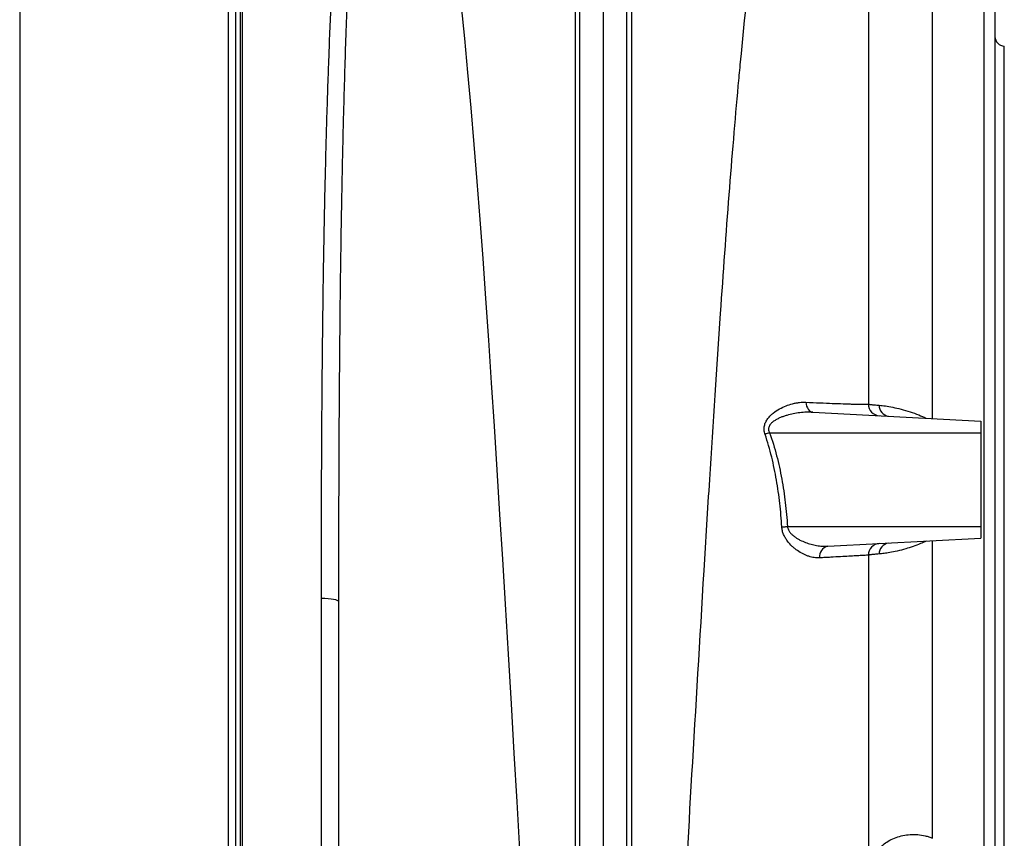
# Model space of a CAD drawing. Header units: millimetres. Extents: x 7 to 1926, y 9 to 1151.
# Tile 9 of 14: x 1426 to 1846, y 373 to 722. Entities that reach past the tile are written whole.
import ezdxf

# ---------------------------------------------------------------- set-up
doc = ezdxf.new("R2010")
doc.units = ezdxf.units.MM

msp = doc.modelspace()

# ---------------------------------------------------------------- linework, layer by layer
at = {"color": 7, "linetype": 'Continuous', "lineweight": 25}
for p, q in [((1518.4, 823.57), (1518.4, 308.66)), ((1521.4, 334.51), (1521.4, 821.07)), ((1842.4, 761.49), (1842.4, 308.66)), ((1846.4, 341.07), (1846.4, 711.07)), ((1764.79, 554.83), (1836.4, 551.07)), ((1836.4, 551.07), (1836.4, 546.07)), ((1746.26, 546.07), (1836.4, 546.07)), ((1836.4, 546.07), (1836.4, 506.07)), ((1753.91, 506.07), (1836.4, 506.07)), ((1836.4, 506.07), (1836.4, 501.07)), ((1771.07, 497.65), (1836.4, 501.07)), ((1555.09, 338.48), (1555.09, 475.41))]:
    msp.add_line(p, q, dxfattribs=at)
at = {"color": 8, "linetype": 'Continuous', "lineweight": 25}
for p, q in [((1520.4, 820.57), (1520.4, 308.66)), ((1815.78, 552.15), (1815.78, 767.14)), ((1837.83, 308.66), (1837.83, 766.47)), ((1815.78, 373.05), (1815.78, 499.99))]:
    msp.add_line(p, q, dxfattribs=at)
at = {"color": 8, "linetype": 'Continuous', "lineweight": 25, "flags": 128}
msp.add_lwpolyline([(1614.66, 728.08), (1616.08, 714.23), (1617.48, 699.75), (1618.84, 684.7), (1620.16, 669.11), (1621.44, 653.32), (1622.7, 637.06), (1623.93, 620.38), (1625.14, 603.3), (1626.36, 585.51), (1627.57, 567.36), (1628.76, 548.92), (1629.95, 530.21), (1631.13, 511.27), (1632.3, 492.14), (1633.46, 472.91), (1634.73, 451.58), (1635.99, 430.39), (1637.23, 409.39), (1638.44, 388.6), (1639.62, 368.08)], dxfattribs=at)
at = {"color": 7, "linetype": 'Continuous', "lineweight": 25, "flags": 128}
for points in [[(1761.78, 559.1), (1761.89, 558.25), (1762.09, 557.46), (1762.38, 556.73), (1762.75, 556.1), (1763.19, 555.58), (1763.69, 555.18), (1764.22, 554.93), (1764.79, 554.83)], [(1562.49, 527.78), (1562.48, 525.5), (1562.44, 512.63), (1562.42, 499.78), (1562.4, 486.89), (1562.4, 474.06), (1562.4, 474.06), (1562.4, 474.06)], [(1751.49, 505.91), (1751.76, 505.93), (1752.05, 505.95), (1752.35, 505.97), (1752.65, 505.99), (1752.96, 506.01), (1753.27, 506.03), (1753.59, 506.05), (1753.91, 506.07)], [(1562.4, 474.06), (1562.26, 474.31), (1561.85, 474.55), (1561.19, 474.77), (1560.29, 474.97), (1559.2, 475.14), (1557.93, 475.28), (1556.55, 475.37), (1555.09, 475.41)]]:
    msp.add_lwpolyline(points, dxfattribs=at)
at = {"color": 7, "linetype": 'Continuous', "lineweight": 25}
for centre, radius, start, end in [((1846.4, 715.07), 4, 180, 270), ((1793.4, 558.33), 5, 180, 267), ((1797.59, 557.66), 4.56, 178.2722, 262.5), ((1831.32, 310.67), 250.3, 109.8669, 110.3312), ((1772.02, 493.32), 4.43, 102.2649, 188.1464), ((1793.4, 493.81), 5, 93, 180), ((1797.59, 494.48), 4.56, 97.5, 181.7278)]:
    msp.add_arc(centre, radius, start, end, dxfattribs=at)
for points, knots in [([(1663.48, 70.22), (1663.48, 71.18), (1663.48, 72.26), (1663.48, 74.65), (1663.48, 75.96), (1663.48, 80.21), (1663.48, 83.49), (1663.48, 90.95), (1663.48, 95.16), (1663.48, 102.22), (1663.48, 104.69), (1663.48, 108.59), (1663.47, 109.92), (1663.47, 112.64), (1663.47, 114.03), (1663.47, 121.15), (1663.47, 127.28), (1663.47, 137.14), (1663.47, 140.54), (1663.47, 145.8), (1663.47, 147.58), (1663.47, 151.2), (1663.47, 153.04), (1663.47, 162.35), (1663.47, 170.19), (1663.47, 182.53), (1663.47, 186.74), (1663.47, 193.2), (1663.47, 195.38), (1663.47, 199.78), (1663.47, 202.01), (1663.47, 222.18), (1663.47, 241.27), (1663.47, 271.6), (1663.47, 281.99), (1663.47, 298), (1663.47, 303.41), (1663.47, 311.63), (1663.47, 314.39), (1663.47, 319.94), (1663.47, 322.73), (1663.47, 336.69), (1663.47, 348.01), (1663.47, 370.9), (1663.47, 382.48), (1663.47, 405.91), (1663.47, 417.76), (1663.47, 432.75), (1663.47, 435.75), (1663.47, 441.78), (1663.47, 444.8), (1663.47, 453.84), (1663.47, 459.86), (1663.47, 471.89), (1663.47, 477.9), (1663.47, 486.91), (1663.47, 489.91), (1663.47, 495.91), (1663.47, 498.91), (1663.47, 513.9), (1663.47, 525.86), (1663.47, 543.77), (1663.47, 549.74), (1663.47, 558.67), (1663.47, 561.65), (1663.47, 567.58), (1663.47, 570.52), (1663.47, 585.19), (1663.47, 596.71), (1663.47, 619.3), (1663.47, 630.37), (1663.47, 646.65), (1663.47, 652.02), (1663.47, 659.99), (1663.47, 662.64), (1663.47, 667.89), (1663.47, 670.51), (1663.47, 683.5), (1663.47, 693.48), (1663.47, 712.65), (1663.47, 721.85), (1663.47, 739.45), (1663.47, 747.87), (1663.47, 757.89), (1663.47, 759.87), (1663.47, 762.8), (1663.47, 763.77), (1663.47, 765.7), (1663.47, 766.65), (1663.47, 771.38), (1663.47, 775.02), (1663.47, 785.55), (1663.47, 792.03), (1663.47, 803.97), (1663.47, 809.43), (1663.47, 816.82), (1663.47, 819.16), (1663.47, 821.91), (1663.47, 822.45), (1663.47, 823.52), (1663.47, 824.05), (1663.47, 825.59), (1663.47, 826.58), (1663.47, 831.35), (1663.47, 834.56), (1663.47, 839.78), (1663.47, 841.8), (1663.47, 844.64), (1663.47, 845.47), (1663.47, 845.68)], [0, 0, 0, 0, 0.015625, 0.015625, 0.03125, 0.03125, 0.0625, 0.0625, 0.09375, 0.09375, 0.109375, 0.109375, 0.117188, 0.117188, 0.125, 0.125, 0.15625, 0.15625, 0.171875, 0.171875, 0.179688, 0.179688, 0.1875, 0.1875, 0.21875, 0.21875, 0.234375, 0.234375, 0.242188, 0.242188, 0.25, 0.25, 0.3125, 0.3125, 0.34375, 0.34375, 0.359375, 0.359375, 0.367188, 0.367188, 0.375, 0.375, 0.40625, 0.40625, 0.4375, 0.4375, 0.46875, 0.46875, 0.476563, 0.476563, 0.484375, 0.484375, 0.5, 0.5, 0.515625, 0.515625, 0.523438, 0.523438, 0.53125, 0.53125, 0.5625, 0.5625, 0.578125, 0.578125, 0.585938, 0.585938, 0.59375, 0.59375, 0.625, 0.625, 0.65625, 0.65625, 0.671875, 0.671875, 0.679688, 0.679688, 0.6875, 0.6875, 0.71875, 0.71875, 0.75, 0.75, 0.78125, 0.78125, 0.789063, 0.789063, 0.792969, 0.792969, 0.796875, 0.796875, 0.8125, 0.8125, 0.84375, 0.84375, 0.875, 0.875, 0.890625, 0.890625, 0.894531, 0.894531, 0.898438, 0.898438, 0.90625, 0.90625, 0.9375, 0.9375, 0.96875, 0.96875, 1, 1, 1, 1]), ([(1687.32, 845.57), (1687.32, 845.2), (1687.32, 844.22), (1687.32, 841.09), (1687.32, 838.93), (1687.32, 833.45), (1687.32, 830.12), (1687.32, 825.21), (1687.32, 824.19), (1687.32, 822.07), (1687.32, 820.98), (1687.32, 817.59), (1687.32, 815.21), (1687.32, 807.66), (1687.32, 802.12), (1687.32, 790.02), (1687.32, 783.47), (1687.32, 772.84), (1687.32, 769.17), (1687.32, 764.41), (1687.32, 763.45), (1687.32, 761.51), (1687.32, 760.53), (1687.32, 757.58), (1687.32, 755.59), (1687.32, 745.51), (1687.32, 737.05), (1687.32, 719.38), (1687.32, 710.17), (1687.32, 690.97), (1687.32, 680.99), (1687.32, 669.3), (1687.32, 668), (1687.32, 665.38), (1687.32, 664.07), (1687.32, 660.13), (1687.32, 657.48), (1687.32, 649.51), (1687.32, 644.14), (1687.32, 627.88), (1687.32, 616.82), (1687.32, 594.29), (1687.32, 582.82), (1687.32, 568.21), (1687.32, 565.27), (1687.32, 560.85), (1687.32, 559.37), (1687.32, 556.41), (1687.32, 554.92), (1687.32, 547.5), (1687.32, 541.55), (1687.32, 523.7), (1687.32, 511.78), (1687.32, 496.87), (1687.32, 493.88), (1687.32, 487.91), (1687.32, 484.92), (1687.32, 475.96), (1687.32, 469.98), (1687.32, 458.02), (1687.32, 452.03), (1687.32, 443.05), (1687.32, 440.05), (1687.32, 434.06), (1687.32, 431.07), (1687.32, 416.15), (1687.32, 404.36), (1687.32, 381.06), (1687.32, 369.55), (1687.32, 346.81), (1687.32, 335.57), (1687.32, 321.71), (1687.32, 318.94), (1687.32, 313.43), (1687.32, 310.68), (1687.32, 302.5), (1687.32, 297.12), (1687.32, 281.19), (1687.32, 270.85), (1687.32, 250.76), (1687.32, 240.99), (1687.32, 222.04), (1687.32, 212.85), (1687.32, 201.73), (1687.32, 199.52), (1687.32, 195.15), (1687.32, 192.98), (1687.32, 186.55), (1687.32, 182.36), (1687.32, 170.09), (1687.32, 162.29), (1687.32, 151.18), (1687.32, 147.58), (1687.32, 140.59), (1687.32, 137.21), (1687.32, 127.39), (1687.32, 121.28), (1687.32, 112.78), (1687.32, 110.06), (1687.32, 104.85), (1687.32, 102.36), (1687.32, 95.27), (1687.32, 91.04), (1687.31, 85.41), (1687.31, 83.64), (1687.31, 81.16), (1687.31, 80.37), (1687.31, 78.83), (1687.31, 78.08), (1687.31, 75.95), (1687.31, 74.64), (1687.32, 72.85), (1687.32, 72.29), (1687.32, 71.48), (1687.32, 71.09), (1687.32, 70.65), (1687.32, 70.43), (1687.32, 70.33), (1687.32, 70.28), (1687.32, 70.25), (1687.32, 70.24), (1687.32, 70.22)], [0, 0, 0, 0, 0.03125, 0.03125, 0.0625, 0.0625, 0.09375, 0.09375, 0.101563, 0.101563, 0.109375, 0.109375, 0.125, 0.125, 0.15625, 0.15625, 0.1875, 0.1875, 0.203125, 0.203125, 0.207031, 0.207031, 0.210938, 0.210938, 0.21875, 0.21875, 0.25, 0.25, 0.28125, 0.28125, 0.3125, 0.3125, 0.316406, 0.316406, 0.320313, 0.320313, 0.328125, 0.328125, 0.34375, 0.34375, 0.375, 0.375, 0.40625, 0.40625, 0.414062, 0.414062, 0.417969, 0.417969, 0.421875, 0.421875, 0.4375, 0.4375, 0.46875, 0.46875, 0.476563, 0.476563, 0.484375, 0.484375, 0.5, 0.5, 0.515625, 0.515625, 0.523438, 0.523438, 0.53125, 0.53125, 0.5625, 0.5625, 0.59375, 0.59375, 0.625, 0.625, 0.632813, 0.632813, 0.640625, 0.640625, 0.65625, 0.65625, 0.6875, 0.6875, 0.71875, 0.71875, 0.75, 0.75, 0.757813, 0.757813, 0.765625, 0.765625, 0.78125, 0.78125, 0.8125, 0.8125, 0.828125, 0.828125, 0.84375, 0.84375, 0.875, 0.875, 0.890625, 0.890625, 0.90625, 0.90625, 0.9375, 0.9375, 0.953125, 0.953125, 0.960938, 0.960938, 0.96875, 0.96875, 0.984375, 0.984375, 0.992188, 0.992188, 0.996094, 0.998047, 0.999023, 0.999512, 0.999756, 0.999756, 1, 1, 1, 1]), ([(1760.62, 834.43), (1757.34, 834.71), (1753.17, 828.31), (1746.77, 804.4), (1740.79, 770.82), (1735.77, 726.28), (1730.37, 667.91), (1725.98, 610.38), (1721.3, 537.84), (1718.99, 500.3), (1716.43, 457.89), (1713.09, 401.88), (1709.92, 346.18), (1706.97, 292.57), (1704.15, 239.26), (1700.98, 185.49), (1698.24, 148.21), (1695.33, 115.84), (1692.9, 96.85), (1690, 79.88), (1688.66, 74.11), (1687.32, 70.22)], [0.0289559, 0.0289559, 0.0289559, 0.0289559, 0.1177428, 0.1428604, 0.2103782, 0.2935657, 0.3030135, 0.3956489, 0.4563006, 0.4882843, 0.4882843, 0.560176, 0.6263369, 0.6320677, 0.7039595, 0.7758512, 0.8075328, 0.8477429, 0.9196346, 0.9196346, 0.9788971, 0.9788971, 0.9788971, 0.9788971]), ([(1515.4, 308.66), (1515.4, 309.62), (1515.4, 314.89), (1515.4, 325.39), (1515.4, 340.11), (1515.4, 355.71), (1515.4, 372.01), (1515.4, 388.97), (1515.4, 406.52), (1515.4, 424.58), (1515.4, 443.07), (1515.4, 461.92), (1515.4, 481.04), (1515.4, 500.35), (1515.4, 519.77), (1515.4, 539.22), (1515.4, 558.61), (1515.4, 577.87), (1515.4, 596.9), (1515.4, 615.63), (1515.4, 633.98), (1515.4, 651.87), (1515.4, 669.22), (1515.4, 685.96), (1515.4, 702.02), (1515.4, 717.32), (1515.4, 731.81), (1515.4, 745.43), (1515.4, 758.1), (1515.4, 769.79), (1515.4, 780.43), (1515.4, 789.99), (1515.4, 798.42), (1515.4, 805.69), (1515.4, 811.77), (1515.4, 816.62), (1515.4, 820.26), (1515.4, 822.55), (1515.4, 823.61), (1515.4, 823.47), (1515.4, 823.43)], [0, 0, 0, 0, 0.006111, 0.033452, 0.060793, 0.088134, 0.115475, 0.142816, 0.170157, 0.197498, 0.224839, 0.252181, 0.279522, 0.306863, 0.334204, 0.361545, 0.388886, 0.416227, 0.443568, 0.470909, 0.49825, 0.525591, 0.552933, 0.580274, 0.607615, 0.634956, 0.662297, 0.689638, 0.716979, 0.74432, 0.771661, 0.799002, 0.826343, 0.853685, 0.881026, 0.908367, 0.935708, 0.963049, 0.99039, 1, 1, 1, 1]), ([(1555.09, 475.41), (1555.09, 485.89), (1555.11, 496.42), (1555.14, 512.29), (1555.16, 517.59), (1555.19, 525.57), (1555.2, 528.23), (1555.22, 533.53), (1555.23, 536.17), (1555.3, 549.37), (1555.37, 559.83), (1555.56, 580.58), (1555.67, 590.86), (1555.87, 606.14), (1555.95, 611.21), (1556.07, 618.79), (1556.11, 621.3), (1556.2, 626.33), (1556.24, 628.83), (1556.47, 641.22), (1556.68, 650.87), (1557.15, 669.62), (1557.4, 678.73), (1557.83, 692), (1557.98, 696.36), (1558.21, 702.79), (1558.29, 704.91), (1558.41, 708.08), (1558.45, 709.13), (1558.53, 711.22), (1558.57, 712.26), (1558.95, 721.59), (1559.31, 729.45), (1560.09, 744.35), (1560.51, 751.39), (1561.4, 764.65), (1561.87, 770.87), (1562.47, 778.12), (1562.59, 779.54), (1562.83, 782.33), (1562.95, 783.68), (1563.32, 787.66), (1563.56, 790.18), (1564.29, 797.36), (1564.77, 801.63), (1565.78, 809.16), (1566.29, 812.42), (1566.99, 815.84), (1567.13, 816.5), (1567.41, 817.74), (1567.56, 818.32), (1568.01, 819.98), (1568.32, 820.95), (1569.3, 823.43), (1570.02, 824.53), (1570.84, 825.09)], [0, 0, 0, 0, 0.0625, 0.0625, 0.09375, 0.09375, 0.109375, 0.109375, 0.125, 0.125, 0.1875, 0.1875, 0.25, 0.25, 0.28125, 0.28125, 0.296875, 0.296875, 0.3125, 0.3125, 0.375, 0.375, 0.4375, 0.4375, 0.46875, 0.46875, 0.484375, 0.484375, 0.492188, 0.492188, 0.5, 0.5, 0.5625, 0.5625, 0.625, 0.625, 0.6875, 0.6875, 0.703125, 0.703125, 0.71875, 0.71875, 0.75, 0.75, 0.8125, 0.8125, 0.875, 0.875, 0.890625, 0.890625, 0.90625, 0.90625, 0.9375, 0.9375, 1, 1, 1, 1]), ([(1788.4, 798.29), (1788.4, 795.2), (1788.4, 785.33), (1788.4, 759.97), (1788.4, 728.13), (1788.4, 689.62), (1788.4, 640.58), (1788.4, 603.34), (1788.4, 566.6), (1788.4, 558.33)], [0.0321848, 0.0321848, 0.0321848, 0.0321848, 0.1177428, 0.1428604, 0.2103782, 0.2935657, 0.3030135, 0.3956489, 0.422195, 0.422195, 0.422195, 0.422195]), ([(1675.4, 63.63), (1675.4, 65.75), (1675.4, 69.24), (1675.4, 76.54), (1675.4, 79.32), (1675.4, 85.56), (1675.4, 89.04), (1675.4, 100.5), (1675.4, 109.53), (1675.4, 130.13), (1675.4, 141.71), (1675.4, 167.26), (1675.4, 181.25), (1675.4, 211.39), (1675.4, 227.53), (1675.4, 261.56), (1675.4, 279.44), (1675.4, 316.45), (1675.4, 335.57), (1675.4, 374.69), (1675.4, 394.71), (1675.4, 435.38), (1675.4, 456.03), (1675.4, 482.03), (1675.4, 487.24), (1675.4, 497.66), (1675.4, 502.85), (1675.4, 518.37), (1675.4, 528.64), (1675.4, 559.17), (1675.4, 579.13), (1675.4, 637.22), (1675.4, 673.56), (1675.4, 722.38), (1675.4, 737.68), (1675.4, 765.8), (1675.4, 778.59), (1675.4, 789.88)], [0, 0, 0, 0, 0.0625, 0.0625, 0.09375, 0.09375, 0.125, 0.125, 0.1875, 0.1875, 0.25, 0.25, 0.3125, 0.3125, 0.375, 0.375, 0.4375, 0.4375, 0.5, 0.5, 0.5625, 0.5625, 0.625, 0.625, 0.640625, 0.640625, 0.65625, 0.65625, 0.6875, 0.6875, 0.75, 0.75, 0.875, 0.875, 0.9375, 0.9375, 1, 1, 1, 1]), ([(1665.4, 64.15), (1665.4, 66.27), (1665.4, 69.76), (1665.4, 77.05), (1665.4, 79.82), (1665.4, 86.06), (1665.4, 89.53), (1665.4, 100.98), (1665.4, 109.99), (1665.4, 130.57), (1665.4, 142.13), (1665.4, 167.65), (1665.4, 181.63), (1665.4, 211.73), (1665.4, 227.85), (1665.4, 261.83), (1665.4, 279.7), (1665.4, 316.66), (1665.4, 335.75), (1665.4, 374.83), (1665.4, 394.82), (1665.4, 435.45), (1665.4, 456.07), (1665.4, 482.03), (1665.4, 487.24), (1665.4, 497.64), (1665.4, 502.83), (1665.4, 518.32), (1665.4, 528.58), (1665.4, 559.07), (1665.4, 579), (1665.4, 637), (1665.4, 673.29), (1665.4, 722.03), (1665.4, 737.32), (1665.4, 765.4), (1665.4, 778.17), (1665.4, 789.44), (1665.4, 789.44), (1665.4, 789.44), (1665.4, 789.44)], [0.0000014, 0.0000014, 0.0000014, 0.0000014, 0.0625, 0.0625, 0.09375, 0.09375, 0.125, 0.125, 0.1875, 0.1875, 0.25, 0.25, 0.3125, 0.3125, 0.375, 0.375, 0.4375, 0.4375, 0.5, 0.5, 0.5625, 0.5625, 0.625, 0.625, 0.640625, 0.640625, 0.65625, 0.65625, 0.6875, 0.6875, 0.75, 0.75, 0.875, 0.875, 0.9375, 0.9375, 1, 1, 1, 1.0000004, 1.0000004, 1.0000004, 1.0000004]), ([(1685.4, 64.15), (1685.4, 66.27), (1685.4, 69.76), (1685.4, 77.05), (1685.4, 79.82), (1685.4, 86.06), (1685.4, 89.53), (1685.4, 100.98), (1685.4, 109.99), (1685.4, 130.57), (1685.4, 142.13), (1685.4, 167.65), (1685.4, 181.63), (1685.4, 211.73), (1685.4, 227.85), (1685.4, 261.83), (1685.4, 279.7), (1685.4, 316.66), (1685.4, 335.75), (1685.4, 374.83), (1685.4, 394.82), (1685.4, 435.45), (1685.4, 456.07), (1685.4, 482.03), (1685.4, 487.24), (1685.4, 497.64), (1685.4, 502.83), (1685.4, 518.32), (1685.4, 528.58), (1685.4, 559.07), (1685.4, 579), (1685.4, 637), (1685.4, 673.29), (1685.4, 722.03), (1685.4, 737.32), (1685.4, 765.4), (1685.4, 778.17), (1685.4, 789.44)], [0, 0, 0, 0, 0.0624986, 0.0624986, 0.0937486, 0.0937486, 0.1249986, 0.1249986, 0.1874986, 0.1874986, 0.2499986, 0.2499986, 0.3124986, 0.3124986, 0.3749986, 0.3749986, 0.4374986, 0.4374986, 0.4999986, 0.4999986, 0.5624986, 0.5624986, 0.6249986, 0.6249986, 0.6406236, 0.6406236, 0.6562486, 0.6562486, 0.6874986, 0.6874986, 0.7499986, 0.7499986, 0.8749986, 0.8749986, 0.9374986, 0.9374986, 0.9999986, 0.9999986, 0.9999986, 0.9999986]), ([(1426.4, 784.81), (1426.4, 784.82), (1426.4, 784.84), (1426.4, 784.36), (1426.4, 784.11), (1426.4, 783.78), (1426.4, 783.89), (1426.4, 783.4), (1426.4, 782.56), (1426.4, 781.25), (1426.4, 779.42), (1426.4, 777.2), (1426.4, 768.33), (1426.4, 730.59), (1426.4, 671.91), (1426.4, 614.13), (1426.4, 580.13), (1426.4, 563.1), (1426.4, 548.91), (1426.4, 539.65), (1426.4, 535.39), (1426.4, 532.45), (1426.4, 528.89), (1426.4, 524.93), (1426.4, 521.76), (1426.4, 518.87), (1426.4, 515.52), (1426.4, 509.69), (1426.4, 478.8), (1426.4, 429.9), (1426.4, 364.81), (1426.4, 319.7), (1426.4, 291.9), (1426.4, 282.55), (1426.4, 277.81), (1426.4, 274.66), (1426.4, 272.3), (1426.4, 270.58), (1426.4, 269.31), (1426.4, 268.54), (1426.4, 268.35), (1426.4, 268.36), (1426.4, 268.2), (1426.4, 267.73), (1426.4, 267.19), (1426.4, 267.31), (1426.4, 267.33)], [0, 0, 0, 0, 0.053383, 0.115576, 0.139744, 0.151828, 0.157871, 0.160931, 0.164059, 0.16754, 0.171122, 0.174603, 0.178185, 0.206885, 0.321691, 0.409759, 0.431776, 0.453792, 0.475809, 0.486823, 0.489577, 0.492335, 0.498021, 0.501786, 0.50568, 0.508816, 0.512022, 0.518499, 0.531456, 0.631533, 0.708593, 0.785658, 0.80867, 0.817949, 0.822588, 0.827246, 0.830729, 0.834313, 0.837797, 0.841381, 0.844868, 0.848365, 0.855372, 0.869388, 0.980363, 1, 1, 1, 1]), ([(1744.35, 545.38), (1744.15, 545.97), (1744.02, 546.57), (1743.94, 547.48), (1743.94, 547.79), (1743.98, 548.4), (1744.02, 548.7), (1744.13, 549.28), (1744.21, 549.57), (1744.4, 550.12), (1744.51, 550.4), (1744.89, 551.18), (1745.19, 551.67), (1745.7, 552.35), (1745.88, 552.57), (1746.25, 552.99), (1746.43, 553.19), (1747.02, 553.77), (1747.42, 554.13), (1748.69, 555.15), (1749.59, 555.73), (1751.41, 556.75), (1752.34, 557.18), (1754.21, 557.92), (1755.16, 558.23), (1756.59, 558.59), (1757.07, 558.7), (1758.02, 558.87), (1758.5, 558.94), (1759.91, 559.1), (1760.85, 559.14), (1761.78, 559.1)], [0, 0, 0, 0, 0.0625, 0.0625, 0.09375, 0.09375, 0.125, 0.125, 0.15625, 0.15625, 0.1875, 0.1875, 0.25, 0.25, 0.28125, 0.28125, 0.3125, 0.3125, 0.375, 0.375, 0.5, 0.5, 0.625, 0.625, 0.75, 0.75, 0.8125, 0.8125, 0.875, 0.875, 1, 1, 1, 1]), ([(1761.78, 559.1), (1763.89, 559.01), (1765.88, 558.92), (1769.63, 558.76), (1771.39, 558.69), (1774.68, 558.56), (1776.21, 558.5), (1777.98, 558.44), (1778.33, 558.43), (1779, 558.41), (1779.33, 558.4), (1780.29, 558.36), (1780.89, 558.35), (1782.6, 558.3), (1783.59, 558.27), (1785.32, 558.24), (1786.04, 558.23), (1786.92, 558.23), (1787.18, 558.23), (1787.62, 558.24), (1787.81, 558.25), (1788.1, 558.26), (1788.21, 558.28), (1788.32, 558.3), (1788.35, 558.3), (1788.38, 558.31), (1788.39, 558.32), (1788.39, 558.33), (1788.4, 558.33), (1788.4, 558.33), (1788.4, 558.33), (1788.4, 558.33)], [0, 0, 0, 0, 0.125, 0.125, 0.25, 0.25, 0.375, 0.375, 0.40625, 0.40625, 0.4375, 0.4375, 0.5, 0.5, 0.625, 0.625, 0.75, 0.75, 0.8125, 0.8125, 0.875, 0.875, 0.9375, 0.9375, 0.96875, 0.96875, 0.984375, 0.992188, 0.996094, 0.996094, 1, 1, 1, 1]), ([(1764.79, 554.83), (1763.86, 554.88), (1762.93, 554.88), (1761.07, 554.81), (1760.14, 554.74), (1758.26, 554.51), (1757.33, 554.36), (1755.47, 553.99), (1754.54, 553.76), (1753.16, 553.36), (1752.71, 553.21), (1751.79, 552.89), (1751.34, 552.72), (1750.44, 552.34), (1750, 552.13), (1749.14, 551.69), (1748.72, 551.44), (1747.9, 550.9), (1747.5, 550.6), (1746.96, 550.09), (1746.79, 549.91), (1746.48, 549.52), (1746.33, 549.31), (1746.09, 548.86), (1745.99, 548.63), (1745.85, 548.12), (1745.82, 547.86), (1745.83, 547.33), (1745.87, 547.07), (1746.02, 546.56), (1746.13, 546.31), (1746.26, 546.07)], [0, 0, 0, 0, 0.125, 0.125, 0.25, 0.25, 0.375, 0.375, 0.5, 0.5, 0.5625, 0.5625, 0.625, 0.625, 0.6875, 0.6875, 0.75, 0.75, 0.8125, 0.8125, 0.84375, 0.84375, 0.875, 0.875, 0.90625, 0.90625, 0.9375, 0.9375, 0.96875, 0.96875, 1, 1, 1, 1]), ([(1788.4, 558.33), (1788.4, 558.31), (1788.5, 558.27), (1788.89, 558.2), (1789.18, 558.16), (1789.76, 558.09), (1789.98, 558.07), (1790.47, 558.02), (1790.74, 557.99), (1791.6, 557.92), (1792.27, 557.86), (1793.03, 557.8)], [0, 0, 0, 0, 0.25, 0.25, 0.5, 0.5, 0.625, 0.625, 0.75, 0.75, 1, 1, 1, 1]), ([(1746.26, 546.07), (1747.42, 542.84), (1748.41, 539.58), (1750.12, 532.99), (1750.84, 529.68), (1752.07, 523), (1752.57, 519.64), (1753.38, 512.88), (1753.69, 509.49), (1753.91, 506.07)], [0, 0, 0, 0, 0.25, 0.25, 0.5, 0.5, 0.75, 0.75, 1, 1, 1, 1]), ([(1751.49, 505.91), (1751.29, 509.27), (1751, 512.61), (1750.25, 519.29), (1749.78, 522.61), (1748.64, 529.2), (1747.96, 532.47), (1746.37, 538.97), (1745.44, 542.19), (1744.35, 545.38)], [0, 0, 0, 0, 0.25, 0.25, 0.5, 0.5, 0.75, 0.75, 1, 1, 1, 1]), ([(1767.63, 492.69), (1766.87, 492.65), (1766.1, 492.69), (1764.54, 492.93), (1763.75, 493.12), (1762.55, 493.52), (1762.15, 493.67), (1761.35, 494), (1760.95, 494.19), (1759.76, 494.79), (1758.98, 495.25), (1757.82, 496.05), (1757.44, 496.33), (1756.68, 496.93), (1756.31, 497.25), (1755.21, 498.28), (1754.52, 499.02), (1753.57, 500.29), (1753.27, 500.73), (1752.73, 501.66), (1752.48, 502.14), (1752.06, 503.16), (1751.87, 503.7), (1751.61, 504.79), (1751.52, 505.34), (1751.49, 505.91)], [0, 0, 0, 0, 0.125, 0.125, 0.25, 0.25, 0.3125, 0.3125, 0.375, 0.375, 0.5, 0.5, 0.5625, 0.5625, 0.625, 0.625, 0.75, 0.75, 0.8125, 0.8125, 0.875, 0.875, 0.9375, 0.9375, 1, 1, 1, 1]), ([(1753.91, 506.07), (1753.96, 505.6), (1754.1, 505.14), (1754.4, 504.5), (1754.51, 504.29), (1754.76, 503.9), (1754.89, 503.71), (1755.32, 503.18), (1755.63, 502.85), (1756.3, 502.24), (1756.64, 501.96), (1757.36, 501.43), (1757.72, 501.19), (1758.47, 500.73), (1758.85, 500.52), (1760.01, 499.92), (1760.79, 499.58), (1762.36, 498.98), (1763.15, 498.72), (1764.75, 498.28), (1765.55, 498.1), (1767.15, 497.83), (1767.94, 497.73), (1769.51, 497.62), (1770.3, 497.61), (1771.07, 497.65)], [0, 0, 0, 0, 0.0625, 0.0625, 0.09375, 0.09375, 0.125, 0.125, 0.1875, 0.1875, 0.25, 0.25, 0.3125, 0.3125, 0.375, 0.375, 0.5, 0.5, 0.625, 0.625, 0.75, 0.75, 0.875, 0.875, 1, 1, 1, 1]), ([(1788.4, 493.81), (1788.4, 493.81), (1788.4, 493.81), (1788.39, 493.81), (1788.39, 493.82), (1788.37, 493.82), (1788.34, 493.82), (1788.25, 493.82), (1788.17, 493.81), (1787.83, 493.8), (1787.49, 493.78), (1786.6, 493.74), (1786.04, 493.71), (1785.04, 493.66), (1784.68, 493.64), (1783.9, 493.6), (1783.48, 493.57), (1781.25, 493.45), (1779.08, 493.33), (1775.22, 493.12), (1773.84, 493.04), (1771.62, 492.91), (1770.85, 492.87), (1769.27, 492.78), (1768.46, 492.74), (1767.63, 492.69)], [0, 0, 0, 0, 0.007813, 0.007813, 0.015625, 0.03125, 0.0625, 0.0625, 0.125, 0.125, 0.25, 0.25, 0.375, 0.375, 0.4375, 0.4375, 0.5, 0.5, 0.75, 0.75, 0.875, 0.875, 0.9375, 0.9375, 1, 1, 1, 1]), ([(1793.03, 494.35), (1792.27, 494.29), (1791.61, 494.23), (1790.46, 494.13), (1789.98, 494.08), (1789.39, 494.01), (1789.21, 493.99), (1788.92, 493.95), (1788.79, 493.93), (1788.5, 493.87), (1788.4, 493.84), (1788.4, 493.81)], [0, 0, 0, 0, 0.25, 0.25, 0.5, 0.5, 0.625, 0.625, 0.75, 0.75, 1, 1, 1, 1]), ([(1788.4, 493.81), (1788.4, 471.1), (1788.4, 427.82), (1788.4, 385.28), (1788.4, 350.54), (1788.4, 335.32), (1788.4, 322.26)], [0.4897943, 0.4897943, 0.4897943, 0.4897943, 0.560176, 0.6263369, 0.6320677, 0.6809949, 0.6809949, 0.6809949, 0.6809949]), ([(1562.4, 474.06), (1562.4, 458.15), (1562.4, 421.69), (1562.4, 385.28), (1562.4, 351.25), (1562.4, 336.68), (1562.4, 324.22)], [0.5103157, 0.5103157, 0.5103157, 0.5103157, 0.560176, 0.6263369, 0.6320677, 0.678548, 0.678548, 0.678548, 0.678548]), ([(1793.03, 368.74), (1794.31, 370.11), (1795.8, 371.26), (1798.36, 372.67), (1799.27, 373.08), (1801.16, 373.77), (1802.13, 374.05), (1804.14, 374.46), (1805.18, 374.6), (1807.31, 374.73), (1808.38, 374.71), (1810.52, 374.53), (1811.59, 374.36), (1813.19, 373.98), (1813.72, 373.83), (1814.77, 373.48), (1815.28, 373.28), (1815.78, 373.05)], [0, 0, 0, 0, 0.25, 0.25, 0.375, 0.375, 0.5, 0.5, 0.625, 0.625, 0.75, 0.75, 0.875, 0.875, 0.9375, 0.9375, 1, 1, 1, 1])]:
    msp.add_open_spline(points, degree=3, knots=knots, dxfattribs=at)
at = {"color": 8, "linetype": 'Continuous', "lineweight": 25}
for points, knots in [([(1574.99, 826.61), (1574.84, 826.48), (1574.45, 826.12), (1573.89, 824.89), (1573.29, 823), (1572.66, 820.16), (1571.99, 816.08), (1571.36, 811.03), (1570.81, 805.85), (1570.34, 800.86), (1569.86, 795.33), (1569.38, 789.28), (1568.82, 781.75), (1568.18, 772.45), (1567.57, 762.33), (1567.05, 752.82), (1566.63, 744.17), (1566.22, 735.08), (1565.84, 725.53), (1565.43, 714.11), (1564.99, 700.61), (1564.59, 686.54), (1564.27, 673.75), (1564.01, 662.4), (1563.77, 650.73), (1563.55, 638.76), (1563.32, 624.72), (1563.1, 608.5), (1562.92, 592.05), (1562.78, 577.4), (1562.68, 564.61), (1562.6, 551.68), (1562.53, 539.38), (1562.5, 531.4), (1562.49, 527.78)], [0, 0, 0, 0, 0.0183461, 0.0473597, 0.0764295, 0.1056125, 0.1468517, 0.1882535, 0.2162184, 0.2442336, 0.2726067, 0.301032, 0.3295622, 0.370907, 0.4124126, 0.4404449, 0.4685274, 0.4969672, 0.5254595, 0.5540572, 0.5955104, 0.6371257, 0.6652332, 0.6933911, 0.721908, 0.7504776, 0.779153, 0.8207405, 0.8624915, 0.890693, 0.9189452, 0.9475599, 0.9762277, 1, 1, 1, 1]), ([(1793.03, 557.8), (1793.88, 557.72), (1795.58, 557.55), (1798.77, 557), (1802.32, 556.19), (1806.08, 555.1), (1809.69, 553.86), (1811.95, 552.79), (1812.96, 552.3)], [0, 0, 0, 0, 0.176609, 0.353188, 0.527463, 0.701726, 0.866385, 1, 1, 1, 1]), ([(1813.03, 499.85), (1812.24, 499.48), (1810.39, 498.6), (1807.45, 497.51), (1804.09, 496.44), (1800.7, 495.57), (1797.62, 494.94), (1795.03, 494.54), (1793.7, 494.41), (1793.03, 494.35)], [0, 0, 0, 0, 0.1035694, 0.2436374, 0.3837161, 0.5514403, 0.7191778, 0.8595825, 1, 1, 1, 1])]:
    msp.add_open_spline(points, degree=3, knots=knots, dxfattribs=at)

doc.saveas('drawing.dxf')
